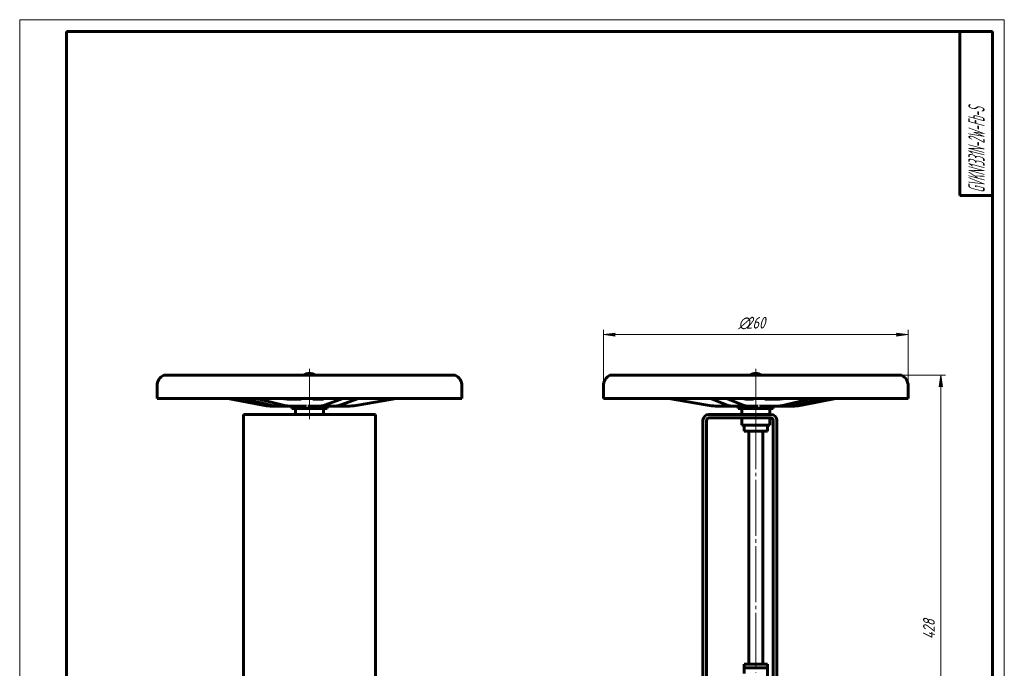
# Model space of a CAD drawing. Header units: millimetres. Extents: x 0 to 420, y 0 to 594.
# Tile 3 of 3: x 0 to 420, y 317 to 594. Entities that reach past the tile are written whole.
import ezdxf

# ---------------------------------------------------------------- set-up
doc = ezdxf.new("R2010")
doc.units = ezdxf.units.MM
for name, pattern in [('K5LT_AXLED', [28.371363, 23.871363, -1.5, 1.5, -1.5]), ('K5LT_BASIC', [0]), ('K5LT_THIN', [0])]:
    doc.linetypes.add(name, pattern=pattern)
doc.layers.add('Системный слой', color=7, linetype='Continuous')
doc.layers.add('Системный слой (1)', color=7, linetype='Continuous', true_color=0x6c6c6c)
doc.styles.add('KDIMTEXTSTYLE', font='GOST_AU.SHX', dxfattribs={"width": 0.96, "oblique": 15, "height": 5})
doc.styles.add('KTEXTSTYLE', font='GOST_AU.SHX', dxfattribs={"width": 0.56, "height": 5})
doc.dimstyles.new('KDIMSTYLE (0.50)', dxfattribs={"dimtxt": 5, "dimasz": 1, "dimexe": 2, "dimexo": 0, "dimgap": 1, "dimtad": 1, "dimlfac": 2, "dimtxsty": 'KDIMTEXTSTYLE', "dimsah": 1, "dimcen": 0, "dimdle": 1, "dimadec": 0, "dimazin": 0, "dimtfac": 0.667, "dimtmove": 0, "dimatfit": 3, "dimfxl": 1, "dimtvp": 1, "dimtolj": 1, "dimtzin": 0, "dimarcsym": 0})

# ---------------------------------------------------------------- blocks, each defined once
blk = doc.blocks.new('U0')
at = {"layer": 'Системный слой (1)', "color": 143, "linetype": 'K5LT_BASIC', "lineweight": 60, "true_color": 0x33acca}
for p, q in [((61.42, 442.28), (80.8, 442.28)), ((80.8, 442.28), (185.81, 442.28))]:
    blk.add_line(p, q, dxfattribs=at)
blk = doc.blocks.new('U1')
at = {"layer": 'Системный слой (1)', "color": 143, "linetype": 'K5LT_BASIC', "lineweight": 60, "true_color": 0x33acca}
for p, q in [((127.94, 432.02), (127.94, 432.02)), ((127.94, 432.02), (127.94, 432.02)), ((127.94, 432.02), (127.94, 432.02)), ((127.94, 432.02), (127.94, 432.02)), ((127.94, 432.02), (127.94, 432.02)), ((127.94, 432.02), (127.94, 432.02)), ((127.94, 432.02), (127.95, 432.02)), ((127.95, 432.02), (127.96, 432.02)), ((127.96, 432.02), (127.98, 432.02)), ((127.98, 432.02), (128.02, 432.02)), ((128.02, 432.02), (128.11, 432.02)), ((128.11, 432.02), (128.29, 432.03)), ((128.29, 432.03), (128.64, 432.05)), ((128.64, 432.05), (129.34, 432.14)), ((129.34, 432.14), (130.05, 432.3)), ((130.05, 432.3), (130.08, 432.31))]:
    blk.add_line(p, q, dxfattribs=at)
blk = doc.blocks.new('U2')
at = {"layer": 'Системный слой (1)', "color": 143, "linetype": 'K5LT_BASIC', "lineweight": 60, "true_color": 0x33acca}
for p, q in [((115.51, 432.08), (115.31, 432.03)), ((115.7, 432.18), (115.51, 432.08)), ((115.87, 432.31), (115.7, 432.18))]:
    blk.add_line(p, q, dxfattribs=at)
blk = doc.blocks.new('U3')
at = {"layer": 'Системный слой (1)', "color": 143, "linetype": 'K5LT_BASIC', "lineweight": 60, "true_color": 0x33acca}
for p, q in [((113.02, 432.25), (112.7, 432.31)), ((114.08, 432.11), (113.02, 432.25)), ((114.99, 432.04), (114.08, 432.11)), ((115.44, 432.02), (114.99, 432.04)), ((115.67, 432.02), (115.44, 432.02)), ((115.78, 432.02), (115.67, 432.02)), ((115.84, 432.02), (115.78, 432.02)), ((115.87, 432.02), (115.84, 432.02)), ((115.88, 432.02), (115.87, 432.02)), ((115.89, 432.02), (115.88, 432.02)), ((115.89, 432.02), (115.89, 432.02)), ((115.89, 432.02), (115.89, 432.02)), ((115.89, 432.02), (115.89, 432.02)), ((115.89, 432.02), (115.89, 432.02)), ((115.89, 432.02), (115.89, 432.02)), ((115.89, 432.02), (115.89, 432.02))]:
    blk.add_line(p, q, dxfattribs=at)
blk = doc.blocks.new('U11')
at = {"layer": 'Системный слой (1)', "color": 143, "linetype": 'K5LT_BASIC', "lineweight": 60, "true_color": 0x33acca}
for p, q in [((313.97, 420.92), (307.97, 420.92)), ((319.97, 420.92), (313.97, 420.92))]:
    blk.add_line(p, q, dxfattribs=at)
blk = doc.blocks.new('U12')
at = {"layer": 'Системный слой (1)', "color": 143, "linetype": 'K5LT_BASIC', "lineweight": 60, "true_color": 0x33acca}
for p, q in [((313.97, 418.42), (308.97, 418.42)), ((318.97, 418.42), (313.97, 418.42))]:
    blk.add_line(p, q, dxfattribs=at)
blk = doc.blocks.new('U13')
at = {"layer": 'Системный слой (1)', "color": 143, "linetype": 'K5LT_BASIC', "lineweight": 60, "true_color": 0x33acca}
for p, q in [((321.7, 432.02), (317.91, 432.02)), ((322.32, 432.02), (321.7, 432.02))]:
    blk.add_line(p, q, dxfattribs=at)
blk = doc.blocks.new('U14')
at = {"layer": 'Системный слой (1)', "color": 143, "linetype": 'K5LT_BASIC', "lineweight": 60, "true_color": 0x33acca}
for p, q in [((309.1, 432.15), (308.46, 432.31)), ((309.73, 432.05), (309.1, 432.15)), ((310.05, 432.03), (309.73, 432.05)), ((310.21, 432.02), (310.05, 432.03)), ((310.29, 432.02), (310.21, 432.02)), ((310.33, 432.02), (310.29, 432.02)), ((310.35, 432.02), (310.33, 432.02)), ((310.36, 432.02), (310.35, 432.02)), ((310.37, 432.02), (310.36, 432.02)), ((310.37, 432.02), (310.37, 432.02)), ((310.37, 432.02), (310.37, 432.02)), ((310.37, 432.02), (310.37, 432.02)), ((310.37, 432.02), (310.37, 432.02)), ((310.37, 432.02), (310.37, 432.02)), ((310.37, 432.02), (310.37, 432.02))]:
    blk.add_line(p, q, dxfattribs=at)
blk = doc.blocks.new('U15')
at = {"layer": 'Системный слой (1)', "color": 143, "linetype": 'K5LT_BASIC', "lineweight": 60, "true_color": 0x33acca}
for p, q in [((322.32, 432.02), (322.32, 432.02)), ((322.32, 432.02), (322.32, 432.02)), ((322.32, 432.02), (322.32, 432.02)), ((322.32, 432.02), (322.32, 432.02)), ((322.32, 432.02), (322.32, 432.02)), ((322.32, 432.02), (322.32, 432.02)), ((322.32, 432.02), (322.33, 432.02)), ((322.33, 432.02), (322.35, 432.02)), ((322.35, 432.02), (322.38, 432.02)), ((322.38, 432.02), (322.44, 432.02)), ((322.44, 432.02), (322.55, 432.02)), ((322.55, 432.02), (322.79, 432.03)), ((322.79, 432.03), (323.27, 432.04)), ((323.27, 432.04), (324.23, 432.11)), ((324.23, 432.11), (325.35, 432.25)), ((325.35, 432.25), (325.69, 432.31))]:
    blk.add_line(p, q, dxfattribs=at)
blk = doc.blocks.new('U16')
at = {"layer": 'Системный слой (1)', "color": 143, "linetype": 'K5LT_BASIC', "lineweight": 60, "true_color": 0x33acca}
for p, q in [((251.78, 442.28), (359.08, 442.28)), ((359.08, 442.28), (376.17, 442.28))]:
    blk.add_line(p, q, dxfattribs=at)
blk = doc.blocks.new('U17')
at = {"layer": 'Системный слой (1)', "color": 143, "linetype": 'K5LT_BASIC', "lineweight": 60, "true_color": 0x33acca}
for p, q in [((321.87, 432.15), (321.67, 432.31)), ((322.1, 432.05), (321.87, 432.15)), ((322.35, 432.02), (322.1, 432.05))]:
    blk.add_line(p, q, dxfattribs=at)
blk = doc.blocks.new('U18')
at = {"layer": 'Системный слой (1)', "color": 143, "linetype": 'K5LT_BASIC', "lineweight": 60, "true_color": 0x33acca}
for p, q in [((306.47, 428.04), (308.81, 428.04)), ((308.81, 428.04), (321.47, 428.04))]:
    blk.add_line(p, q, dxfattribs=at)
blk = doc.blocks.new('U19')
at = {"layer": 'Системный слой (1)', "color": 143, "linetype": 'K5LT_BASIC', "lineweight": 60, "true_color": 0x33acca}
for q in [(322.32, 432.02), (322.35, 432.02)]:
    blk.add_line((322.35, 432.02), q, dxfattribs=at)
blk = doc.blocks.new('U22')
at = {"layer": 'Системный слой (1)', "color": 143, "linetype": 'K5LT_BASIC', "lineweight": 60, "true_color": 0x33acca}
for p, q in [((308.97, 318.98), (313.97, 318.98)), ((313.97, 318.98), (318.97, 318.98))]:
    blk.add_line(p, q, dxfattribs=at)
blk = doc.blocks.new('D6')
at = {"layer": 'Системный слой (1)'}
for points in [[(393.59, 437.28), (392.93, 442.28), (392.28, 437.28), (392.93, 437.78)], [(392.93, 228.28), (393.59, 233.28), (392.93, 232.78), (392.28, 233.28)]]:
    blk.add_hatch(color=7, dxfattribs=at).paths.add_polyline_path(points)
at = {"layer": 'Системный слой (1)', "color": 7, "linetype": 'K5LT_THIN', "lineweight": 18, "true_color": 0xffffff}
for p, q in [((376.17, 442.28), (394.93, 442.28)), ((392.28, 437.28), (392.93, 442.28)), ((392.93, 442.28), (393.59, 437.28)), ((392.93, 437.78), (392.28, 437.28)), ((393.59, 437.28), (392.93, 437.78)), ((392.93, 228.28), (392.28, 233.28)), ((392.28, 233.28), (392.93, 232.78)), ((392.93, 232.78), (393.59, 233.28)), ((393.59, 233.28), (392.93, 228.28)), ((307.22, 228.28), (394.93, 228.28))]:
    blk.add_line(p, q, dxfattribs=at)
blk.add_wipeout([(391.93, 329.67), (384.55, 329.67), (384.55, 340.44), (391.93, 340.44)]).dxf.layer = 'Системный слой (1)'
blk.add_line((392.93, 442.28), (392.93, 228.28), dxfattribs=at)
at = {"layer": 'Системный слой (1)', "color": 7, "insert": (385.35, 329.67), "char_height": 5, "attachment_point": 1, "rotation": 90, "style": 'KTEXTSTYLE'}
blk.add_mtext('\\H5.0;\\W1.000;\\Q15;\\Q15;\\W0.960;428', dxfattribs=at)
blk = doc.blocks.new('KDIMARROW_01')
at = {"layer": 'Системный слой'}
blk.add_hatch(color=0, dxfattribs=at).paths.add_polyline_path([(0, 0), (-5, 0.66), (-4.5, 0), (-5, -0.66)])
at = {"layer": 'Системный слой', "color": 0, "linetype": 'K5LT_THIN', "lineweight": 18}
for p, q in [((-4.5, 0), (-5, 0.66)), ((-5, 0.66), (0, 0)), ((0, 0), (-5, -0.66)), ((-5, -0.66), (-4.5, 0))]:
    blk.add_line(p, q, dxfattribs=at)
at = {"layer": 'Системный слой (1)', "color": 0, "linetype": 'K5LT_THIN', "lineweight": 18}
blk.add_line((123.62, 228.28), (123.12, 228.28), dxfattribs=at)
blk = doc.blocks.new('D8')
at = {"layer": 'Системный слой (1)'}
for points in [[(253.47, 459.6), (253.97, 460.26), (248.97, 459.6), (253.97, 458.94)], [(378.97, 459.6), (373.97, 460.26), (374.47, 459.6), (373.97, 458.94)]]:
    blk.add_hatch(color=7, dxfattribs=at).paths.add_polyline_path(points)
at = {"layer": 'Системный слой (1)', "color": 7, "linetype": 'K5LT_THIN', "lineweight": 18, "true_color": 0xffffff}
for p, q in [((248.97, 432.31), (248.97, 461.6)), ((248.97, 459.6), (253.97, 460.26)), ((253.97, 458.94), (248.97, 459.6)), ((253.97, 460.26), (253.47, 459.6)), ((253.47, 459.6), (253.97, 458.94)), ((374.47, 459.6), (373.97, 460.26)), ((373.97, 460.26), (378.97, 459.6)), ((378.97, 459.6), (373.97, 458.94)), ((373.97, 458.94), (374.47, 459.6)), ((378.97, 432.31), (378.97, 461.6))]:
    blk.add_line(p, q, dxfattribs=at)
blk.add_wipeout([(306.58, 460.6), (306.58, 467.98), (320.77, 467.98), (320.77, 460.6)]).dxf.layer = 'Системный слой (1)'
blk.add_line((248.97, 459.6), (378.97, 459.6), dxfattribs=at)
at = {"layer": 'Системный слой (1)', "color": 7, "char_height": 5, "attachment_point": 1, "style": 'KTEXTSTYLE'}
for s, insert in [('\\H5.0;\\W1.000;\\Q15;\\Q15;\\W0.960;∅', (306.58, 467.19)), ('\\H5.0;\\W1.000;\\Q15;\\Q15;\\W0.960;260', (309.89, 467.19))]:
    blk.add_mtext(s, dxfattribs=dict(at, insert=insert))
blk = doc.blocks.new('U27')
at = {"color": 7, "linetype": 'K5LT_THIN', "lineweight": 18, "true_color": 0xffffff}
for p, q in [((0, 0), (0, 594)), ((0, 594), (420, 594)), ((420, 594), (420, 0))]:
    blk.add_line(p, q, dxfattribs=at)
at = {"color": 143, "linetype": 'K5LT_BASIC', "lineweight": 60, "true_color": 0x33acca}
for p, q in [((20, 5), (20, 589)), ((20, 589), (415, 589)), ((401, 519), (401, 589)), ((415, 589), (415, 5)), ((415, 519), (401, 519))]:
    blk.add_line(p, q, dxfattribs=at)
at = {"color": 7, "insert": (404.64, 520.13), "char_height": 7, "attachment_point": 1, "rotation": 90, "style": 'KTEXTSTYLE'}
blk.add_mtext('\\H5.0;\\W1.000;\\Q15;\\Q15;\\W0.506;\\H7.00;GVKN1331N-2W-Fb-S', dxfattribs=at)

msp = doc.modelspace()

# ---------------------------------------------------------------- linework, layer by layer
at = {"layer": 'Системный слой (1)', "color": 30, "linetype": 'K5LT_AXLED', "lineweight": 18, "true_color": 0xff8000}
for p, q in [((123.6194, 445.0448), (123.6194, 430.3059)), ((313.9706, 445.0448), (313.9706, 430.3059)), ((123.6194, 431.0177), (123.6194, 423.5448)), ((313.9706, 431.0177), (313.9706, 423.5448)), ((313.9706, 426.0448), (313.9706, 315.4804))]:
    msp.add_line(p, q, dxfattribs=at)
at = {"layer": 'Системный слой (1)', "color": 143, "linetype": 'K5LT_BASIC', "lineweight": 60, "true_color": 0x33acca}
for p, q in [((58.6194, 432.3059), (58.6194, 437.8014)), ((188.6194, 432.3059), (188.6194, 437.8014)), ((248.9706, 432.3059), (248.9706, 437.8014)), ((378.9706, 432.3059), (378.9706, 437.8014)), ((58.6194, 432.3059), (188.6194, 432.3059)), ((102.9369, 429.6141), (88.7619, 432.3059)), ((106.3532, 429.6141), (95.539, 432.3059)), ((111.7924, 429.6141), (100.9782, 432.3059)), ((115.6427, 429.0177), (109.2634, 429.0177)), ((111.1798, 429.0177), (116.6189, 429.0177)), ((115.6427, 429.0177), (116.2011, 429.0177)), ((115.8937, 432.0177), (115.8935, 432.0177)), ((120.0761, 432.0177), (115.8937, 432.0177)), ((116.1194, 428.0448), (116.1194, 429.0177)), ((116.2976, 429.0177), (116.3213, 429.0177)), ((116.4801, 432.1949), (116.4801, 432.1949)), ((121.4857, 429.0177), (116.6189, 429.0177)), ((121.4857, 429.0177), (122.3766, 429.0177)), ((122.9022, 429.0177), (123.6855, 429.0177)), ((123.6855, 429.0177), (127.0569, 429.0177)), ((127.9359, 432.0177), (125.0385, 432.0177)), ((127.0569, 429.0177), (133.6489, 429.0177)), ((127.936, 432.0177), (127.9359, 432.0177)), ((130.1564, 429.0177), (130.2697, 429.0177)), ((130.4005, 429.6141), (137.8919, 432.3059)), ((130.498, 429.0177), (131.2332, 429.0177)), ((131.1194, 428.0448), (131.1194, 429.0177)), ((131.2332, 429.0177), (138.1836, 429.0177)), ((136.9924, 429.6141), (144.4839, 432.3059)), ((145.0766, 429.6141), (160.5208, 432.3059)), ((248.9706, 432.3059), (378.9706, 432.3059)), ((292.5342, 429.6141), (276.9625, 432.3059)), ((301.4864, 429.6141), (294.7214, 432.3059)), ((306.4919, 429.0177), (299.4841, 429.0177)), ((308.2551, 429.6141), (301.4901, 432.3059)), ((304.5058, 429.0177), (311.2744, 429.0177)), ((306.4706, 428.0448), (306.4706, 429.0177)), ((306.4919, 429.0177), (307.2564, 429.0177)), ((307.5093, 429.0177), (307.6478, 429.0177)), ((310.372, 432.0177), (310.3719, 432.0177)), ((312.9883, 432.0177), (310.372, 432.0177)), ((314.3189, 429.0177), (311.2744, 429.0177)), ((314.3189, 429.0177), (315.0743, 429.0177)), ((315.5956, 429.0177), (316.5007, 429.0177)), ((316.5007, 429.0177), (321.6269, 429.0177)), ((321.4706, 428.0448), (321.4706, 429.0177)), ((321.6269, 429.0177), (326.7908, 429.0177)), ((321.6269, 429.0177), (321.9547, 429.0177)), ((321.9547, 429.0177), (328.1674, 429.0177)), ((326.7108, 429.6141), (338.1016, 432.3059)), ((331.8747, 429.6141), (343.2654, 432.3059)), ((334.3287, 429.6141), (348.1336, 432.3059)), ((151.7257, 425.5448), (95.5131, 425.5448)), ((95.5131, 425.5448), (95.5131, 423.0448)), ((116.1194, 428.0448), (131.1194, 428.0448)), ((117.6194, 425.5448), (117.6194, 428.0448)), ((129.6194, 425.5448), (129.6194, 428.0448)), ((151.7257, 423.0448), (151.7257, 425.5448)), ((293.9706, 425.5448), (320.4706, 425.5448)), ((307.9706, 425.5448), (307.9706, 428.0448)), ((319.9706, 425.5448), (319.9706, 428.0448)), ((95.5131, 291.9804), (95.5131, 423.0448)), ((151.7257, 423.0448), (151.7257, 291.9804)), ((291.4706, 291.9804), (291.4706, 423.0448)), ((292.9706, 423.0448), (292.9706, 301.3464)), ((293.9706, 424.0448), (320.4706, 424.0448)), ((307.9706, 420.9198), (307.9706, 424.0448)), ((308.9706, 420.9198), (308.9706, 418.4198)), ((318.9706, 420.9198), (318.9706, 418.4198)), ((319.9706, 420.9198), (319.9706, 424.0448)), ((321.4706, 301.3464), (321.4706, 423.0448)), ((322.9706, 291.9804), (322.9706, 423.0448)), ((310.9706, 318.9804), (310.9706, 418.4198)), ((316.9706, 318.9804), (316.9706, 418.4198)), ((308.9706, 317.4804), (308.9706, 318.9804)), ((308.9706, 317.4804), (318.9706, 317.4804)), ((308.9706, 317.4804), (308.9706, 314.9804)), ((318.9706, 317.4804), (318.9706, 318.9804)), ((318.9706, 317.4804), (318.9706, 304.9804))]:
    msp.add_line(p, q, dxfattribs=at)
for centre, radius, start, end in [((63.5993, 437.8014), 4.9798, 115.895104, 180), ((123.6194, 439.0448), 4, 90, 125.992178), ((123.6194, 439.0448), 4, 54.007822, 90), ((183.6396, 437.8014), 4.9798, 0, 64.104896), ((253.9505, 437.8014), 4.9798, 115.895104, 180), ((313.9706, 439.0448), 4, 90, 125.992178), ((313.9706, 439.0448), 4, 54.007822, 90), ((373.9908, 437.8014), 4.9798, 0, 64.104896), ((293.9706, 423.0448), 2.5, 90, 180), ((320.4706, 423.0448), 2.5, 0, 90), ((293.9706, 423.0448), 1, 90, 180), ((320.4706, 423.0448), 1, 0, 90)]:
    msp.add_arc(centre, radius, start, end, dxfattribs=at)
for centre, ratio, start_param, end_param in [((109.2634, 470.5177), 0.90248941, 6.1134532, 6.28318531), ((111.1798, 470.5177), 0.68851606, 6.1134532, 6.28318531), ((116.6189, 470.5177), 0.68851606, 6.1134532, 6.28318531), ((127.0569, 470.5177), 0.47696308, 0, 0.16973211), ((133.6489, 470.5177), 0.47696308, 0, 0.16973211), ((138.1836, 470.5177), 0.98329546, 0, 0.16973211), ((299.4841, 470.5177), 0.99141578, 6.1134532, 6.28318531), ((304.5058, 470.5177), 0.43071204, 6.1134532, 6.28318531), ((311.2744, 470.5177), 0.43071204, 6.1134532, 6.28318531), ((321.6269, 470.5177), 0.72522109, 0, 0.16973211), ((326.7908, 470.5177), 0.72522109, 0, 0.16973211), ((328.1674, 470.5177), 0.87892333, 0, 0.16973211)]:
    msp.add_ellipse(centre, major_axis=(0, -41.5), ratio=ratio, start_param=start_param, end_param=end_param, dxfattribs=at)
for points, knots in [([(116.4801, 432.1949), (116.48, 432.1948), (116.4802, 432.195), (116.4781, 432.1922), (116.4777, 432.1912), (116.4696, 432.181), (116.4621, 432.1721), (116.4417, 432.1518), (116.4287, 432.1402), (116.3986, 432.1169), (116.3808, 432.1047), (116.3415, 432.0816), (116.3202, 432.0708), (116.2746, 432.0516), (116.2505, 432.0433), (116.2021, 432.0301), (116.1771, 432.0251), (116.1328, 432.0194), (116.1129, 432.018), (116.0918, 432.0177), (116.0896, 432.0177), (116.0874, 432.0177)], [0, 0, 0, 0, 0.0844539, 0.0844539, 1.33670985, 1.33670985, 2.79885257, 2.79885257, 4.21328502, 4.21328502, 5.61519025, 5.61519025, 7.00108954, 7.00108954, 8.37696415, 8.37696415, 9.7383804, 9.7383804, 10.86697816, 10.86697816, 11, 11, 11, 11]), ([(321.2183, 432.2463), (321.2215, 432.2412), (321.226, 432.2347), (321.2412, 432.2156), (321.2524, 432.2028), (321.2804, 432.1753), (321.2972, 432.1607), (321.3348, 432.132), (321.3566, 432.1174), (321.4036, 432.0903), (321.4287, 432.0779), (321.482, 432.0558), (321.5097, 432.0464), (321.5656, 432.0316), (321.5941, 432.026), (321.6477, 432.0192), (321.672, 432.0193), (321.6969, 432.0177), (321.6969, 432.0177), (321.6969, 432.0177)], [0, 0, 0, 0, 0.78704852, 0.78704852, 1.58067762, 1.58067762, 2.34369994, 2.34369994, 3.10245136, 3.10245136, 3.85133844, 3.85133844, 4.59442857, 4.59442857, 5.32923136, 5.32923136, 5.99974852, 5.99974852, 6, 6, 6, 6])]:
    msp.add_open_spline(points, degree=3, knots=knots, dxfattribs=at)

# ---------------------------------------------------------------- block references
at = {"layer": 'Системный слой (1)'}
for name in ['U0', 'U16', 'U3', 'U2', 'U1', 'U14', 'U13', 'U17', 'U15', 'U19', 'U18', 'U11', 'U12', 'U22']:
    msp.add_blockref(name, (0, 0), dxfattribs=at)

# ---------------------------------------------------------------- next in the draw order: dimensions: what is measured, and where the dimension line sits
at = {"layer": 'Системный слой (1)', "color": 7}
dim = msp.add_linear_dim(base=(392.9339, 442.2812), p1=(307.2206, 228.2812), p2=(376.1656, 442.2812), angle=90, dimstyle='KDIMSTYLE (0.50)', override={"dimexo": 0, "dimpost": '\\H5.0;\\W0.960;\\Q15;<>', "dimblk1": 'KDIMARROW_01', "dimblk2": 'KDIMARROW_01', "dimse1": 0, "dimse2": 0, "dimclrt": 7, "dimtol": 1, "dimtp": 0, "dimtm": 0, "dimtdec": 5, "dimtolj": 1}, dxfattribs=at)
dim.commit()
dim.dimension.update_dxf_attribs({"geometry": 'D6', "text_midpoint": (392.9339, 335.2812), "dimtype": 160})

# ---------------------------------------------------------------- next in the draw order: dimensions: what is measured, and where the dimension line sits
dim = msp.add_linear_dim(base=(248.9706, 459.6021), p1=(378.9706, 432.3059), p2=(248.9706, 432.3059), angle=180, dimstyle='KDIMSTYLE (0.50)', override={"dimexo": 0, "dimpost": '\\H5.0;\\W0.960;\\Q15;∅<>', "dimblk1": 'KDIMARROW_01', "dimblk2": 'KDIMARROW_01', "dimse1": 0, "dimse2": 0, "dimclrt": 7, "dimtol": 1, "dimtp": 0, "dimtm": 0, "dimtdec": 5, "dimtolj": 1}, dxfattribs=at)
dim.commit()
dim.dimension.update_dxf_attribs({"geometry": 'D8', "text_midpoint": (313.9706, 459.6021), "dimtype": 160})

# ---------------------------------------------------------------- next in the draw order: block references
msp.add_blockref('U27', (0, 0))

doc.saveas('drawing.dxf')
